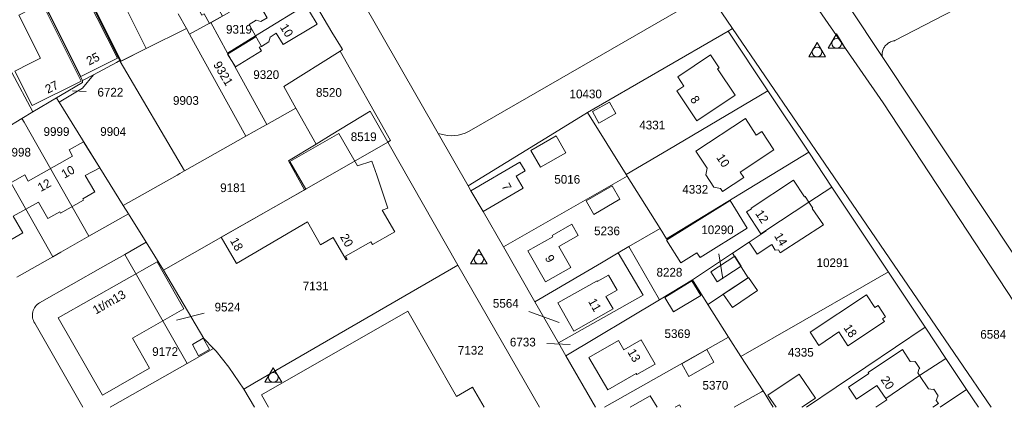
# Model space of a CAD drawing. Header units: metres. Extents: x 195864 to 198202, y 543264 to 544906.
# Tile 5 of 57: x 196280 to 196484, y 543264 to 543345. Entities that reach past the tile are written whole.
import ezdxf
from ezdxf.enums import TextEntityAlignment as Align

# ---------------------------------------------------------------- set-up
doc = ezdxf.new("R2010")
doc.units = ezdxf.units.M
doc.header["$MEASUREMENT"] = 0
for name, color, linetype, lineweight in [('Level 1', 7, 'Continuous', 0), ('Level 10', 7, 'Continuous', 0), ('Level 11', 7, 'Continuous', 0), ('Level 2', 7, 'Continuous', 0), ('Level 31', 7, 'Continuous', 0), ('Level 32', 7, 'Continuous', 0)]:
    doc.layers.add(name, color=color, linetype=linetype, lineweight=lineweight)
doc.styles.add('Style-CHAR_FAST_FONT', font='CHAR_FAST_FONT.shx')

# ---------------------------------------------------------------- blocks, each defined once
blk = doc.blocks.new('DC')
at = {"layer": 'Level 10', "color": 7, "linetype": 'Continuous', "lineweight": 0, "flags": 128}
blk.add_lwpolyline([(-1.84, -0.9), (1.63, -0.9), (-0.11, 2.1), (-1.84, -0.9)], dxfattribs=at)
at = {"layer": 'Level 10', "color": 7, "linetype": 'Continuous', "lineweight": 0}
blk.add_circle((-0.11, 0.11), 1, dxfattribs=at)

msp = doc.modelspace()

# ---------------------------------------------------------------- linework, layer by layer
at = {"layer": 'Level 1', "color": 7, "linetype": 'Continuous', "lineweight": 0}
for p, q in [((196293.92, 543349.39), (196300.52, 543336.23)), ((196350.44, 543349.13), (196366.41, 543321.14)), ((196373.3, 543321.91), (196422.39, 543350.17)), ((196422.39, 543350.17), (196427.32, 543342.87)), ((196451.46, 543347.32), (196458.28, 543337.03)), ((196312.64, 543345.92), (196314.32, 543342.88)), ((196323.23, 543346.24), (196319.34, 543344.11)), ((196314.32, 543342.88), (196314.95, 543341.72)), ((196319.34, 543344.11), (196314.95, 543341.72)), ((196319.34, 543344.11), (196322.83, 543337.78)), ((196426.41, 543342.33), (196427.32, 543342.87)), ((196397.28, 543325.44), (196426.41, 543342.33)), ((196426.41, 543342.33), (196434.66, 543329.93)), ((196322.83, 543337.78), (196330.96, 543323)), ((196458.28, 543337.03), (196485.89, 543295.55)), ((196300.63, 543336.02), (196300.52, 543336.23)), ((196313.94, 543313.4), (196300.63, 543336.02)), ((196292.83, 543332.09), (196295.06, 543333.29)), ((196282.56, 543325.59), (196287.42, 543328.48)), ((196287.42, 543328.48), (196288.27, 543328.99)), ((196287.42, 543328.48), (196287.93, 543327.66)), ((196434.66, 543329.93), (196443.08, 543317.28)), ((196287.93, 543327.66), (196287.95, 543327.63)), ((196287.95, 543327.63), (196301.26, 543306.23)), ((196330.96, 543323), (196336.97, 543326.4)), ((196336.97, 543326.4), (196341.14, 543318.93)), ((196276.85, 543322.19), (196280.28, 543324.23)), ((196280.28, 543324.23), (196282.56, 543325.59)), ((196280.28, 543324.23), (196280.71, 543323.46)), ((196391.41, 543321.84), (196397.28, 543325.44)), ((196397.28, 543325.44), (196405.31, 543312.67)), ((196294.14, 543299.85), (196280.71, 543323.46)), ((196313.94, 543313.4), (196326.61, 543320.55)), ((196341.14, 543318.93), (196344.28, 543320.84)), ((196366.41, 543321.14), (196372.6, 543310.3)), ((196372.6, 543310.3), (196391.41, 543321.84)), ((196286.67, 543295.59), (196273.32, 543319.16)), ((196356.01, 543319.32), (196370.51, 543293.89)), ((196443.08, 543317.28), (196447.89, 543310.03)), ((196379.92, 543297.68), (196405.53, 543312.32)), ((196405.31, 543312.67), (196405.53, 543312.32)), ((196405.53, 543312.32), (196412.33, 543301.47)), ((196447.89, 543310.03), (196459.6, 543292.39)), ((196309.59, 543292.83), (196338.73, 543309.49)), ((196301.26, 543306.23), (196302.33, 543304.51)), ((196294.14, 543299.85), (196302.33, 543304.51)), ((196302.33, 543304.51), (196306, 543298.6)), ((196288.34, 543296.55), (196294.14, 543299.85)), ((196405.88, 543297.71), (196412.33, 543301.47)), ((196306, 543298.6), (196301.59, 543296.09)), ((196306, 543298.6), (196309.59, 543292.83)), ((196379.92, 543297.68), (196386.43, 543286.3)), ((196403.65, 543296.39), (196405.88, 543297.71)), ((196405.88, 543297.71), (196412.18, 543286.69)), ((196279.21, 543291.35), (196286.67, 543295.59)), ((196286.67, 543295.59), (196288.34, 543296.55)), ((196297.01, 543293.49), (196301.59, 543296.09)), ((196301.59, 543296.09), (196305.11, 543289.92)), ((196419.02, 543290.8), (196427.3, 543296.33)), ((196283.93, 543286.06), (196297.01, 543293.49)), ((196370.51, 543293.89), (196387.37, 543264.44)), ((196459.6, 543292.39), (196467.19, 543281.03)), ((196305.11, 543289.92), (196314.46, 543273.5)), ((196412.18, 543286.69), (196419.02, 543290.8)), ((196419.02, 543290.8), (196422.23, 543285.74)), ((196386.43, 543286.3), (196391.31, 543277.77)), ((196392.84, 543275.1), (196412.18, 543286.69)), ((196422.23, 543285.74), (196426.52, 543278.98)), ((196442.61, 543264.44), (196467.19, 543281.03)), ((196467.19, 543281.03), (196471.47, 543274.58)), ((196391.31, 543277.77), (196392.84, 543275.1)), ((196400.86, 543264.44), (196426.52, 543278.98)), ((196426.52, 543278.98), (196429.07, 543274.96)), ((196319.93, 543276.61), (196314.46, 543273.5)), ((196392.84, 543275.1), (196398.99, 543264.44)), ((196429.07, 543274.96), (196433.64, 543267.86)), ((196471.47, 543274.58), (196475.77, 543268.11)), ((196326.21, 543268.2), (196328.38, 543264.44)), ((196433.64, 543267.86), (196435.75, 543264.44)), ((196470.26, 543264.44), (196475.77, 543268.11)), ((196475.77, 543268.11), (196478.22, 543264.44))]:
    msp.add_line(p, q, dxfattribs=at)
at = {"layer": 'Level 1', "color": 7, "linetype": 'Continuous', "lineweight": 0, "flags": 128}
for points in [[(196415.12, 543387.1), (196429.28, 543366.56), (196430.2, 543367.09), (196432.33, 543365.27), (196445.28, 543346.58), (196458.47, 543327.45), (196499.91, 543264.44)], [(196271.94, 543372.78), (196279.24, 543359.19), (196292.83, 543332.09)], [(196458.28, 543337.03), (196458.27, 543337.28), (196458.28, 543337.68), (196458.3, 543337.85), (196458.33, 543338.02), (196458.44, 543338.38), (196458.57, 543338.7), (196458.65, 543338.84), (196458.75, 543339.01), (196458.87, 543339.18), (196459.08, 543339.43), (196459.23, 543339.58), (196459.39, 543339.71), (196459.6, 543339.86), (196459.8, 543339.99), (196460.02, 543340.1), (196460.2, 543340.17), (196460.41, 543340.24), (196460.66, 543340.31), (196460.84, 543340.34), (196460.93, 543340.35), (196518.02, 543369.97)], [(196267.56, 543353.85), (196278.2, 543333.73), (196282.56, 543325.59)], [(196340.55, 543348.67), (196328.6, 543341.33), (196322.83, 543337.78)], [(196340.55, 543348.67), (196344.38, 543342.13), (196346.55, 543338.63), (196346.63, 543338.49), (196346.13, 543338.18)], [(196300.63, 543336.02), (196306, 543338.71), (196314.32, 543342.88)], [(196427.32, 543342.87), (196480.84, 543264.44)], [(196314.95, 543341.72), (196316.22, 543339.42), (196326.61, 543320.55)], [(196336.97, 543326.4), (196334.48, 543330.85), (196346.13, 543338.18)], [(196346.13, 543338.18), (196356.57, 543319.64), (196356.01, 543319.32)], [(196300.52, 543336.23), (196299.82, 543335.85), (196295.06, 543333.29)], [(196287.95, 543327.63), (196292.8, 543330.51), (196295.06, 543333.29)], [(196288.27, 543328.99), (196292.83, 543331.71), (196292.83, 543332.09)], [(196405.31, 543312.67), (196413.98, 543317.77), (196434.66, 543329.93)], [(196344.28, 543320.84), (196352.35, 543325.73), (196356.01, 543319.32)], [(196326.61, 543320.55), (196330.09, 543322.51), (196330.96, 543323)], [(196341.14, 543318.93), (196335.42, 543315.47), (196338.73, 543309.49)], [(196338.73, 543309.49), (196339.13, 543309.69), (196347.91, 543314.68), (196356.01, 543319.32)], [(196412.33, 543301.47), (196413.67, 543299.34), (196443.08, 543317.28)], [(196301.26, 543306.23), (196312.41, 543312.53), (196312.92, 543312.82), (196313.94, 543313.4)], [(196372.6, 543310.3), (196373.2, 543309.26), (196375.75, 543304.97), (196379.92, 543297.68)], [(196427.3, 543296.33), (196430.77, 543298.65), (196434.28, 543300.96), (196434.24, 543301.02), (196443.12, 543306.9), (196447.89, 543310.03)], [(196386.43, 543286.3), (196400.19, 543294.37), (196403.65, 543296.39)], [(196391.31, 543277.77), (196408.82, 543287.64), (196403.65, 543296.39)], [(196427.3, 543296.33), (196430.54, 543291.26), (196422.23, 543285.74)], [(196326.21, 543268.2), (196328.41, 543269.52), (196370.51, 543293.89)], [(196309.59, 543292.83), (196317.94, 543278.67), (196319.93, 543276.61)], [(196429.07, 543274.96), (196454.54, 543289.59), (196459.13, 543292.22), (196459.6, 543292.39)], [(196292.87, 543264.44), (196282.93, 543281.88)], [(196319.93, 543276.61), (196320.45, 543276.07), (196323.08, 543272.77), (196326.21, 543268.2)], [(196314.46, 543273.5), (196298.52, 543264.44)], [(196456.96, 543264.44), (196459.23, 543265.97), (196459.03, 543266.26), (196466, 543271.03), (196471.47, 543274.58)], [(196427.64, 543264.44), (196433.31, 543267.67), (196433.64, 543267.86)]]:
    msp.add_lwpolyline(points, dxfattribs=at)
at = {"layer": 'Level 1', "color": 7, "linetype": 'Continuous', "lineweight": 0}
for centre, radius, start, end in [((196369.01, 543328.47), 7.77, 250.5207, 259.7113), ((196285.39, 543283.5), 2.95, 119.7, 213.3531)]:
    msp.add_arc(centre, radius, start, end, dxfattribs=at)
at = {"layer": 'Level 1', "color": 7, "linetype": 'Continuous', "lineweight": 0, "extrusion": (0, 0, -1)}
msp.add_arc((-196369.14, 543328.29), 7.62, 236.8817, 281.5081, dxfattribs=at)
at = {"layer": 'Level 11', "color": 7, "linetype": 'Continuous', "lineweight": 13}
for p, q in [((196293.05, 543319.43), (196296.41, 543314.02)), ((196428.93, 543313.14), (196435.89, 543317.76)), ((196293.39, 543312.46), (196296.41, 543314.02)), ((196421.8, 543312.57), (196422.08, 543313.95)), ((196293.39, 543312.46), (196295.34, 543309.03)), ((196421.8, 543312.57), (196423.48, 543310.02)), ((196423.48, 543310.02), (196424.86, 543309.73))]:
    msp.add_line(p, q, dxfattribs=at)
at = {"layer": 'Level 11', "color": 7, "linetype": 'Continuous', "lineweight": 13, "flags": 128}
for points in [[(196292.54, 543351.66), (196289.36, 543358.02), (196288.04, 543357.35), (196285.91, 543361.47), (196287.42, 543362.29), (196280.97, 543375.16), (196279.24, 543374.35), (196279.1, 543374.62), (196272.77, 543371.64), (196272.87, 543371.44), (196279.31, 543359.23), (196284.8, 543348.27), (196292.48, 543332.94), (196300.06, 543336.72), (196293.74, 543349.3), (196293.92, 543349.39), (196294.09, 543349.47), (196300.81, 543336.11), (196306, 543338.71), (196299.29, 543352.16), (196299.74, 543352.38), (196298.15, 543355.56)], [(196316.3, 543353.99), (196318.97, 543349.12), (196320.95, 543350.2), (196322.13, 543348.03), (196320.77, 543347.28), (196321.8, 543345.39), (196319.06, 543343.89), (196317.97, 543345.89), (196317.52, 543345.64), (196316.38, 543347.72), (196313.89, 543346.36), (196311.24, 543351.22), (196312.69, 543351.99)], [(196341.38, 543343.74), (196334.35, 543339.53), (196332.92, 543341.86), (196331.64, 543341.08), (196331.37, 543340.07), (196329.82, 543339.16), (196327.27, 543343.7), (196328.73, 543344.56), (196329.72, 543344.3), (196331.01, 543345.1), (196329.63, 543347.44), (196336.6, 543351.66), (196341.38, 543343.74)], [(196292.53, 543331.93), (196282.39, 543326.93), (196278.81, 543334.03), (196281.93, 543335.6), (196284.12, 543336.71), (196279.61, 543345.62), (196284.49, 543348.11), (196292.53, 543331.93)], [(196328.7, 543341.16), (196322.85, 543337.58), (196324.46, 543334.94), (196329.83, 543338.22), (196329.36, 543338.98), (196329.82, 543339.16)], [(196427.87, 543329.06), (196419.93, 543323.76), (196415.79, 543329.94), (196417.28, 543330.93), (196416.01, 543332.84), (196422.8, 543337.39), (196424.57, 543334.75), (196424.22, 543334.52), (196427.87, 543329.06)], [(196403.19, 543325.24), (196401.9, 543327.61), (196398.32, 543325.66), (196399.63, 543323.25), (196403.19, 543325.24)], [(196429.99, 543324.23), (196419.75, 543317.5), (196422.08, 543313.95)], [(196435.89, 543317.76), (196433.36, 543321.55), (196432.24, 543320.81), (196429.99, 543324.23)], [(196349.7, 543314.4), (196345.84, 543321.11), (196335.75, 543315.3), (196339.02, 543309.63)], [(196392.83, 543317.1), (196390.83, 543320.62), (196385.58, 543317.63), (196387.57, 543314.12), (196392.83, 543317.1)], [(196262.9, 543302.41), (196265.93, 543304.12), (196266.65, 543302.83), (196275.83, 543308.01), (196275.1, 543309.3), (196280.86, 543312.55), (196281.59, 543311.27), (196290.76, 543316.45), (196290.04, 543317.73), (196293.05, 543319.43)], [(196349.7, 543314.4), (196352.71, 543315.41), (196353.69, 543312.51)], [(196384.4, 543313.37), (196383.34, 543315.2), (196373.2, 543309.26), (196375.75, 543304.97), (196384.03, 543309.8), (196382.58, 543312.32), (196384.4, 543313.37)], [(196353.69, 543312.51), (196355.99, 543305.66), (196354.84, 543305.28)], [(196424.86, 543309.73), (196425.25, 543309.14), (196429.66, 543312.04), (196428.93, 543313.14)], [(196404.02, 543307.51), (196402.42, 543310.3), (196397.02, 543307.16), (196398.62, 543304.38), (196404.02, 543307.51)], [(196446.12, 543302.2), (196437.21, 543296.41), (196436.82, 543297.02), (196436.17, 543296.97), (196435.47, 543298.16), (196432.44, 543296.17), (196430.77, 543298.65), (196434.28, 543300.96), (196434.24, 543301.02), (196434.22, 543301.05), (196433.21, 543300.38), (196430.24, 543304.89), (196431.25, 543305.56), (196431.19, 543305.65), (196439.96, 543311.43), (196442.24, 543308.01), (196442.33, 543308.07), (196443.12, 543306.9), (196443.92, 543305.69), (196443.83, 543305.63), (196446.12, 543302.2)], [(196288.29, 543304.64), (196293.02, 543307.33), (196292.86, 543307.62), (196295.34, 543309.03)], [(196339.02, 543309.63), (196321.52, 543299.63), (196324.65, 543294.21), (196339.39, 543302.87), (196342.08, 543298.11), (196344.68, 543299.6), (196347.34, 543294.99), (196347.59, 543295.13), (196347.25, 543295.74), (196352.46, 543298.71), (196352.79, 543298.13), (196357.44, 543300.77), (196354.84, 543305.28)], [(196280.44, 543300.55), (196278.48, 543303.98), (196283.68, 543306.94), (196285.64, 543303.51), (196288.12, 543304.92), (196288.29, 543304.64)], [(196430.32, 543301.5), (196426.83, 543307.26), (196413.68, 543299.07), (196416.66, 543294.37), (196419.97, 543296.44), (196420.61, 543295.43), (196430.32, 543301.5)], [(196395.37, 543299.99), (196394.04, 543302.32), (196389.98, 543300.01), (196390.12, 543299.75), (196384.98, 543296.82), (196388.65, 543290.4), (196393.88, 543293.39), (196391.41, 543297.73), (196395.37, 543299.99)], [(196278.11, 543298.82), (196277.95, 543299.11), (196280.44, 543300.55)], [(196429.12, 543293.68), (196427.77, 543295.72), (196422.85, 543292.48), (196424.12, 543290.42), (196429.12, 543293.68)], [(196308.24, 543294.59), (196287.81, 543282.94), (196296.94, 543266.95)], [(196296.94, 543266.95), (196306.7, 543272.52), (196303.15, 543278.75), (196313.8, 543284.83), (196308.24, 543294.59)], [(196403.43, 543288.67), (196401.65, 543291.79), (196399.34, 543290.5), (196399.29, 543290.59), (196391.15, 543286.04), (196394.48, 543280.23), (196402.6, 543284.8), (196401.14, 543287.36), (196403.43, 543288.67)], [(196420.74, 543287.58), (196418.93, 543290.59), (196413.33, 543287.19), (196415.14, 543284.2), (196420.74, 543287.58)], [(196432.48, 543288.6), (196430.65, 543291.33), (196425.39, 543287.84), (196427.29, 543285.13), (196432.48, 543288.6)], [(196459.01, 543283.19), (196457.44, 543285.54), (196456.79, 543285.1), (196455.03, 543287.73), (196443.39, 543279.97), (196445.19, 543277.27), (196449.3, 543280.04), (196451.21, 543277.2), (196458.74, 543282.18), (196458.36, 543282.76), (196459.01, 543283.19)], [(196375.9, 543264.44), (196373.52, 543268.6), (196370.22, 543266.71), (196360.16, 543284.31), (196329.84, 543266.99), (196331.29, 543264.44)], [(196315.54, 543277.45), (196316.85, 543275.13), (196319.08, 543276.41), (196317.77, 543278.74), (196315.54, 543277.45)], [(196411.31, 543273.39), (196408.42, 543278.38), (196404.85, 543276.32), (196403.72, 543278.28), (196397.57, 543274.75), (196401.5, 543268.03), (196407.39, 543271.43), (196407.52, 543271.21), (196411.31, 543273.39)], [(196423.49, 543273.8), (196422, 543276.39), (196416.83, 543273.43), (196418.3, 543270.84), (196423.49, 543273.8)], [(196469.9, 543266.81), (196468.96, 543268.21), (196468.86, 543268.15), (196467.85, 543268.29), (196466, 543271.03), (196465.65, 543271.56), (196465.97, 543272.45), (196466.06, 543272.51), (196465.12, 543273.91), (196465.03, 543273.85), (196464.07, 543273.9), (196462.47, 543276.38), (196455.4, 543271.62), (196455.53, 543271.44), (196451.3, 543268.6), (196452.99, 543266.11), (196457.21, 543268.96), (196459.03, 543266.26), (196459.23, 543265.97), (196456.96, 543264.44)], [(196444.48, 543266.35), (196441.1, 543271.33), (196434.63, 543266.94), (196436.33, 543264.44)], [(196411.7, 543264.44), (196410.31, 543266.85), (196406.13, 543264.44)], [(196416.66, 543264.44), (196416.35, 543264.97), (196415.43, 543264.44)], [(196441.68, 543264.44), (196444.48, 543266.35)], [(196468.8, 543264.44), (196469.93, 543265.21), (196469.49, 543265.84), (196469.81, 543266.75), (196469.9, 543266.81)]]:
    msp.add_lwpolyline(points, dxfattribs=at)
at = {"layer": 'Level 31', "color": 7, "linetype": 'Continuous', "lineweight": 0}
for p, q in [((196293.57, 543329.83), (196290.73, 543329.93)), ((196424.52, 543296.24), (196425.29, 543291.05)), ((196317.99, 543283.96), (196312.24, 543282.51)), ((196385.14, 543284.28), (196391.43, 543282.03)), ((196388.91, 543277.67), (196393.73, 543277.42))]:
    msp.add_line(p, q, dxfattribs=at)

# ---------------------------------------------------------------- block references
at = {"layer": 'Level 10', "color": 7, "linetype": 'Continuous', "lineweight": 0}
for p in [(196448.98, 543339.69), (196444.92, 543337.88), (196374.94, 543295.04), (196332.41, 543270.52)]:
    msp.add_blockref('DC', p, dxfattribs=at)

# ---------------------------------------------------------------- texts
at = {"layer": 'Level 2', "color": 7, "linetype": 'Continuous', "lineweight": 13, "style": 'Style-CHAR_FAST_FONT'}
for s, rotation, p in [('9319', 0, (196325.19, 543342.69)), ('9321', 300.6997, (196321.93, 543333.56)), ('9320', 0, (196330.83, 543333.31)), ('6722', 0, (196298.58, 543329.67)), ('8520', 0, (196343.8, 543329.62)), ('9903', 0, (196314.21, 543327.96)), ('9999', 0, (196287.43, 543321.52)), ('9904', 0, (196299.16, 543321.53)), ('4331', 0, (196410.71, 543322.87)), ('8519', 0, (196351, 543320.45)), ('9998', 0, (196279.46, 543317.25)), ('5016', 0, (196393.12, 543311.64)), ('9181', 0, (196323.98, 543309.89)), ('4332', 0, (196419.61, 543309.57)), ('5236', 0, (196401.35, 543300.96)), ('8228', 0, (196414.27, 543292.4)), ('7131', 0, (196341.07, 543289.56)), ('9524', 0, (196322.82, 543285.19)), ('5564', 0, (196380.41, 543285.96)), ('5369', 0, (196415.93, 543279.69)), ('6584', 0, (196481.27, 543279.55)), ('7132', 0, (196373.16, 543276.25)), ('6733', 0, (196383.93, 543277.94)), ('9172', 0, (196309.91, 543275.98)), ('4335', 0, (196441.45, 543275.83)), ('5370', 0, (196423.78, 543269))]:
    msp.add_text(s, height=1.8, rotation=rotation, dxfattribs=at).set_placement(p, align=Align.MIDDLE_CENTER)
for s, p in [('10430', (196396.94, 543329.31)), ('10290', (196424.21, 543301.19)), ('10291', (196448.06, 543294.37))]:
    msp.add_text(s, height=1.8, dxfattribs=at).set_placement(p, align=Align.MIDDLE_CENTER)
at = {"layer": 'Level 32', "color": 7, "linetype": 'Continuous', "lineweight": 13, "style": 'Style-CHAR_FAST_FONT'}
for s, rotation, p in [('10', 301.5437, (196333.6, 543343.14)), ('25', 26.4882, (196294.16, 543335.18)), ('27', 26.7955, (196285.65, 543329.34)), ('8', 303.8331, (196418.46, 543328.19)), ('10', 303.5788, (196423.88, 543316.15)), ('10', 29.4607, (196289.07, 543311.76)), ('12', 29.4607, (196284.17, 543308.99)), ('7', 299.9225, (196379.47, 543310.21)), ('12', 303.3722, (196431.95, 543304.56)), ('20', 299.9511, (196346.05, 543299.73)), ('14', 300.4627, (196435.88, 543299.92)), ('18', 299.4607, (196323.27, 543298.95)), ('9', 299.6169, (196388.43, 543295.37)), ('1t/m13', 29.6667, (196295.57, 543283.62)), ('11', 299.6667, (196397.39, 543286.37)), ('18', 303.9125, (196450.22, 543280.91)), ('13', 300.079, (196405.52, 543275.9)), ('20', 303.992, (196457.91, 543270.16))]:
    msp.add_text(s, height=1.8, rotation=rotation, dxfattribs=at).set_placement(p)

doc.saveas('drawing.dxf')
